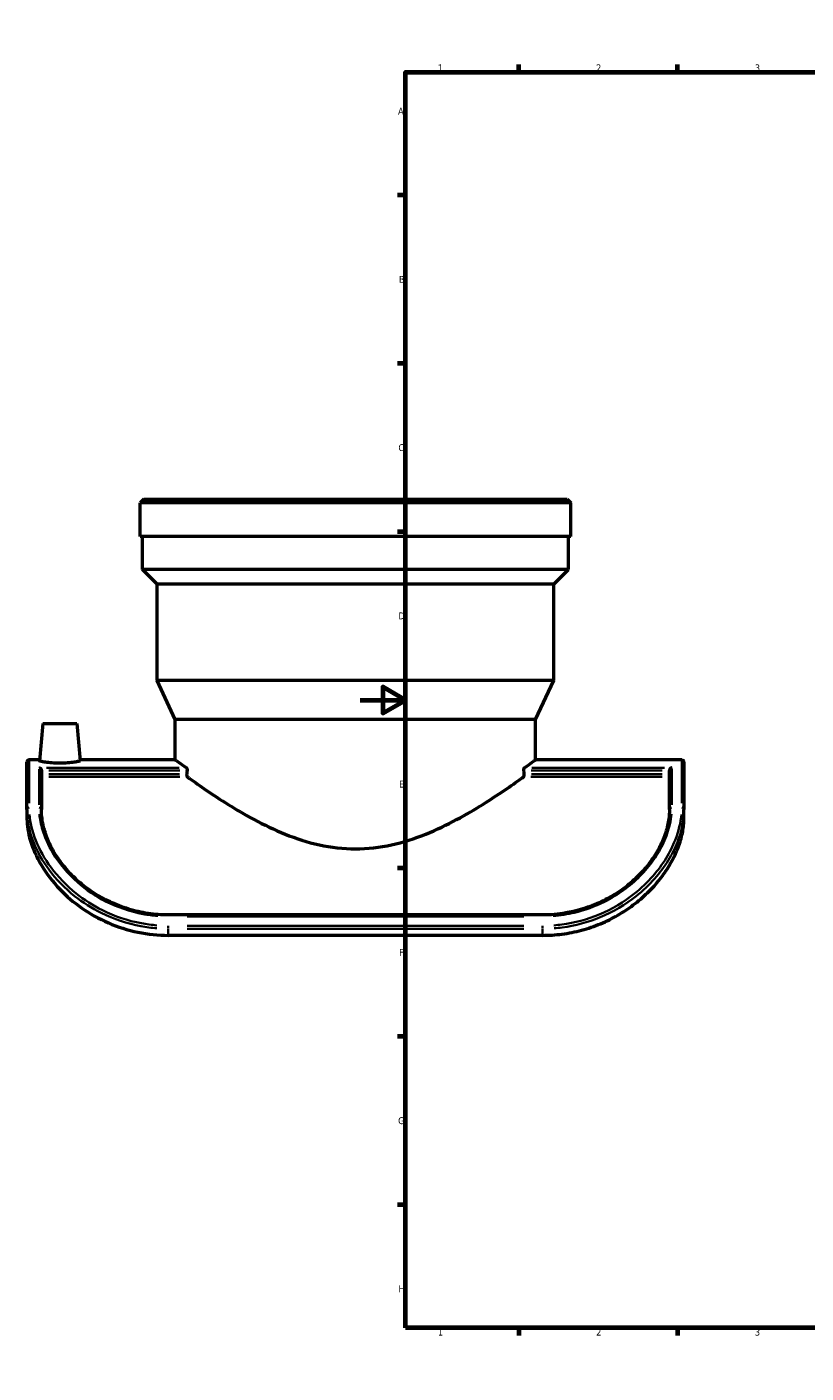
# Model space of a CAD drawing. Header units: millimetres. Extents: x -653 to 1046, y -501 to 815.
# Tile 2 of 8: x -147 to 197, y 0 to 594. Entities that reach past the tile are written whole.
import ezdxf

# ---------------------------------------------------------------- set-up
doc = ezdxf.new("R2010")
doc.units = ezdxf.units.MM
for name, color, linetype, lineweight in [('Border (ANSI)', 7, 'Continuous', 70), ('Visible (ANSI)', 7, 'Continuous', 50), ('Visible Narrow (ANSI)', 7, 'Continuous', 35)]:
    doc.layers.add(name, color=color, linetype=linetype, lineweight=lineweight)
doc.styles.add('Note Text (ANSI)', font='tahoma.ttf')

# ---------------------------------------------------------------- blocks, each defined once
blk = doc.blocks.new('Borders Default Border')
at = {"layer": 'Border (ANSI)'}
for p, q in [((70.08, 574), (70.08, 577.45)), ((140.17, 574), (140.17, 577.45)), ((210.25, 574), (210.25, 577.45)), ((280.33, 574), (280.33, 577.45)), ((350.42, 574), (350.42, 577.45)), ((490.58, 574), (490.58, 577.45)), ((560.67, 574), (560.67, 577.45)), ((630.75, 574), (630.75, 577.45)), ((700.83, 574), (700.83, 577.45)), ((770.92, 574), (770.92, 577.45)), ((20, 519.75), (16.55, 519.75)), ((821, 519.75), (824.45, 519.75)), ((20, 445.5), (16.55, 445.5)), ((821, 445.5), (824.45, 445.5)), ((20, 371.25), (16.55, 371.25)), ((821, 371.25), (824.45, 371.25)), ((20, 222.75), (16.55, 222.75)), ((821, 222.75), (824.45, 222.75)), ((20, 148.5), (16.55, 148.5)), ((821, 148.5), (824.45, 148.5)), ((20, 74.25), (16.55, 74.25)), ((821, 74.25), (824.45, 74.25)), ((70.08, 20), (70.08, 16.55)), ((140.17, 20), (140.17, 16.55)), ((210.25, 20), (210.25, 16.55)), ((280.33, 20), (280.33, 16.55)), ((350.42, 20), (350.42, 16.55)), ((490.58, 20), (490.58, 16.55)), ((560.67, 20), (560.67, 16.55)), ((630.75, 20), (630.75, 16.55)), ((700.83, 20), (700.83, 16.55)), ((770.92, 20), (770.92, 16.55))]:
    blk.add_line(p, q, dxfattribs=at)
at = {"layer": 'Border (ANSI)', "flags": 128}
for points in [[(420.5, 594), (420.5, 574), (414.73, 584), (426.27, 584), (420.5, 574)], [(20, 20), (20, 574), (821, 574), (821, 20), (20, 20)], [(0, 297), (20, 297), (10, 302.77), (10, 291.23), (20, 297)], [(841, 297), (821, 297), (831, 302.77), (831, 291.23), (821, 297)], [(420.5, 0), (420.5, 20), (414.73, 10), (426.27, 10), (420.5, 20)]]:
    blk.add_lwpolyline(points, dxfattribs=at)
at = {"layer": 'Border (ANSI)', "attachment_point": 7, "style": 'Note Text (ANSI)'}
for s, insert, char_height in [('1', (34.35, 574.4), 3.05), ('2', (104.2, 574.4), 3.05), ('3', (174.26, 574.34), 3.05), ('4', (244.23, 574.4), 3.05), ('5', (314.48, 574.34), 3.05), ('6', (384.49, 574.34), 3.05), ('7', (454.6, 574.4), 3.05), ('8', (524.63, 574.33), 3.05), ('9', (594.7, 574.34), 3.05), ('10', (663.96, 574.34), 3.048), ('11', (734.04, 574.4), 3.048), ('12', (804.13, 574.4), 3.048), ('A', (16.78, 555.35), 3.05), ('A', (821.63, 555.35), 3.05), ('B', (17.15, 481.1), 3.05), ('B', (821.99, 481.1), 3.05), ('C', (16.95, 406.8), 3.05), ('C', (821.8, 406.8), 3.05), ('D', (16.96, 332.6), 3.05), ('D', (821.81, 332.6), 3.05), ('E', (17.21, 258.35), 3.05), ('E', (822.05, 258.35), 3.05), ('F', (17.29, 184.1), 3.05), ('F', (822.14, 184.1), 3.05), ('G', (16.81, 109.79), 3.05), ('G', (821.66, 109.79), 3.05), ('H', (16.97, 35.6), 3.05), ('H', (821.81, 35.6), 3.05), ('1', (34.35, 16.55), 3.05), ('2', (104.2, 16.55), 3.05), ('3', (174.26, 16.49), 3.05), ('4', (244.23, 16.55), 3.05), ('5', (314.48, 16.49), 3.05), ('6', (384.49, 16.49), 3.05), ('7', (454.6, 16.55), 3.05), ('8', (524.63, 16.48), 3.05), ('9', (594.7, 16.49), 3.05), ('10', (663.96, 16.49), 3.048), ('11', (734.04, 16.55), 3.048), ('12', (804.13, 16.55), 3.048)]:
    blk.add_mtext(s, dxfattribs=dict(at, insert=insert, char_height=char_height))

msp = doc.modelspace()

# ---------------------------------------------------------------- linework, layer by layer
at = {"layer": 'Visible (ANSI)'}
for p, q in [((-95.431, 385.581), (-97.031, 383.981)), ((-97.031, 369.081), (-97.031, 383.981)), ((92.969, 383.981), (-97.031, 383.981)), ((-95.431, 385.581), (91.369, 385.581)), ((91.369, 385.581), (92.969, 383.981)), ((92.969, 369.081), (92.969, 383.981)), ((92.969, 369.081), (-97.031, 369.081)), ((-96.081, 354.631), (-96.081, 369.081)), ((92.019, 354.631), (92.019, 369.081)), ((92.019, 354.631), (-96.081, 354.631)), ((-89.531, 348.081), (-96.081, 354.631)), ((85.469, 348.081), (92.019, 354.631)), ((85.469, 348.081), (-89.531, 348.081)), ((-89.531, 305.581), (-89.531, 348.081)), ((85.469, 305.581), (85.469, 348.081)), ((85.469, 305.581), (-89.531, 305.581)), ((-81.531, 288.425), (-89.531, 305.581)), ((77.469, 288.425), (85.469, 305.581)), ((-140.031, 286.581), (-141.462, 270.228)), ((-140.031, 286.581), (-125.031, 286.581)), ((-125.031, 286.581), (-123.601, 270.228)), ((77.469, 288.425), (-81.531, 288.425)), ((-81.531, 270.581), (-81.531, 288.425)), ((77.469, 270.581), (77.469, 288.425)), ((-147.031, 248.69), (-147.031, 269.581)), ((-141.431, 270.581), (-146.031, 270.581)), ((-81.531, 270.581), (-123.632, 270.581)), ((141.969, 270.581), (77.469, 270.581)), ((142.969, 269.581), (142.969, 248.69)), ((-140.631, 265.867), (-140.631, 248.69)), ((136.569, 248.69), (136.569, 265.867)), ((-147.031, 248.69), (-147.031, 245.032)), ((142.969, 245.032), (142.969, 248.69)), ((80.569, 202.15), (-84.631, 202.15)), ((80.569, 193.156), (-84.631, 193.156))]:
    msp.add_line(p, q, dxfattribs=at)
for centre, start, end in [((-146.031, 269.581), 90, 180), ((141.969, 269.581), 0, 90)]:
    msp.add_arc(centre, 1, start, end, dxfattribs=at)
for start_param, end_param in [(1.2080492, 1.2136151), (5.0695702, 5.0751361)]:
    msp.add_ellipse((-2.031, 160.581), major_axis=(0, 296.698), ratio=0.2679492, start_param=start_param, end_param=end_param, dxfattribs=at)
for points, knots in [([(-123.601, 270.228), (-123.593, 270.138), (-123.809, 270.022), (-124.705, 269.774), (-125.385, 269.643), (-126.965, 269.419), (-127.973, 269.312), (-130.188, 269.165), (-131.396, 269.127), (-132.531, 269.127), (-133.664, 269.127), (-134.869, 269.165), (-137.08, 269.311), (-138.086, 269.418), (-139.669, 269.641), (-140.352, 269.773), (-141.253, 270.021), (-141.47, 270.137), (-141.462, 270.228)], [4.0446349, 4.0446349, 4.0446349, 4.0446349, 4.3837419, 4.3837419, 4.7228489, 4.7228489, 5.0633945, 5.0633945, 5.4039401, 5.4039401, 5.4039401, 5.7435764, 5.7435764, 6.0832126, 6.0832126, 6.4232274, 6.4232274, 6.7632422, 6.7632422, 6.7632422, 6.7632422]), ([(-81.531, 270.581), (-81.531, 270.581), (-81.012, 270.203), (-79.147, 268.868), (-78.029, 268.072), (-76.626, 267.089)], [12.6037624, 12.6037624, 12.6037624, 12.6037624, 14.1657064, 14.1657064, 15.3571821, 15.3571821, 15.3571821, 15.3571821]), ([(72.563, 267.089), (73.966, 268.072), (75.084, 268.868), (76.949, 270.203), (77.469, 270.581), (77.469, 270.581)], [35.0578674, 35.0578674, 35.0578674, 35.0578674, 36.2493431, 36.2493431, 37.8112872, 37.8112872, 37.8112872, 37.8112872]), ([(-141.631, 267.089), (-141.63, 267.089), (-141.628, 267.089), (-141.522, 267.061), (-141.417, 267.018), (-141.218, 266.904), (-141.123, 266.833), (-140.945, 266.659), (-140.861, 266.554), (-140.741, 266.344), (-140.698, 266.246), (-140.645, 266.052), (-140.632, 265.96), (-140.631, 265.869), (-140.631, 265.868), (-140.631, 265.867)], [-0.00063374, -0.00063374, -0.00063374, -0.00063374, 0, 0, 0.04453197, 0.04453197, 0.08696629, 0.08696629, 0.13036629, 0.13036629, 0.16287641, 0.16287641, 0.1912329, 0.1912329, 0.19156242, 0.19156242, 0.19156242, 0.19156242]), ([(-76.626, 267.089), (-76.609, 267.077), (-76.592, 267.062), (-76.529, 266.991), (-76.486, 266.912), (-76.421, 266.732), (-76.392, 266.622), (-76.355, 266.379), (-76.345, 266.246), (-76.345, 266.121), (-76.345, 266.036), (-76.349, 265.948), (-76.358, 265.862)], [-0.12976784, -0.12976784, -0.12976784, -0.12976784, -0.11543347, -0.11543347, -0.07512182, -0.07512182, -0.03756091, -0.03756091, 0, 0, 0, 0.02540963, 0.02540963, 0.02540963, 0.02540963]), ([(-76.514, 264.317), (-76.522, 264.231), (-76.527, 264.143), (-76.527, 263.933), (-76.517, 263.8), (-76.48, 263.557), (-76.452, 263.447), (-76.386, 263.267), (-76.342, 263.187), (-76.28, 263.119), (-76.265, 263.105), (-76.25, 263.094)], [0.28700011, 0.28700011, 0.28700011, 0.28700011, 0.31240553, 0.31240553, 0.34993463, 0.34993463, 0.38746373, 0.38746373, 0.4279432, 0.4279432, 0.44042564, 0.44042564, 0.44042564, 0.44042564]), ([(-76.25, 263.094), (-75.919, 262.855), (-75.574, 262.606), (-73.148, 260.861), (-70.609, 259.065), (-64.849, 255.145), (-61.628, 253.022), (-54.794, 248.77), (-50.913, 246.472), (-42.457, 241.958), (-37.884, 239.742), (-28.238, 235.867), (-23.157, 234.209), (-12.721, 231.918), (-7.365, 231.296), (3.302, 231.296), (8.659, 231.918), (19.094, 234.209), (24.175, 235.867), (33.821, 239.742), (38.395, 241.958), (46.85, 246.472), (50.731, 248.77), (57.565, 253.022), (60.786, 255.145), (66.546, 259.065), (69.085, 260.861), (71.511, 262.606), (71.856, 262.855), (72.187, 263.094)], [15.5317359, 15.5317359, 15.5317359, 15.5317359, 15.8036327, 15.8036327, 17.3708251, 17.3708251, 18.9380176, 18.9380176, 20.5381371, 20.5381371, 22.1382566, 22.1382566, 23.738376, 23.738376, 25.3384955, 25.3384955, 26.938615, 26.938615, 28.5387345, 28.5387345, 30.138854, 30.138854, 31.7389734, 31.7389734, 33.3061659, 33.3061659, 34.8733584, 34.8733584, 35.1452551, 35.1452551, 35.1452551, 35.1452551]), ([(72.187, 263.094), (72.202, 263.105), (72.217, 263.119), (72.28, 263.187), (72.323, 263.267), (72.389, 263.447), (72.417, 263.557), (72.454, 263.8), (72.464, 263.933), (72.464, 264.143), (72.46, 264.231), (72.451, 264.317)], [0.18438543, 0.18438543, 0.18438543, 0.18438543, 0.19686786, 0.19686786, 0.23734733, 0.23734733, 0.27487643, 0.27487643, 0.31240553, 0.31240553, 0.33781095, 0.33781095, 0.33781095, 0.33781095]), ([(72.295, 265.862), (72.286, 265.948), (72.282, 266.036), (72.282, 266.121), (72.282, 266.246), (72.292, 266.379), (72.329, 266.622), (72.358, 266.732), (72.424, 266.912), (72.466, 266.991), (72.529, 267.062), (72.546, 267.077), (72.563, 267.089)], [-0.02540963, -0.02540963, -0.02540963, -0.02540963, 0, 0, 0, 0.03756091, 0.03756091, 0.07512182, 0.07512182, 0.11543347, 0.11543347, 0.12976784, 0.12976784, 0.12976784, 0.12976784]), ([(137.569, 267.089), (137.567, 267.089), (137.566, 267.089), (137.459, 267.061), (137.354, 267.018), (137.155, 266.904), (137.06, 266.833), (136.882, 266.659), (136.798, 266.554), (136.678, 266.344), (136.636, 266.246), (136.582, 266.052), (136.569, 265.96), (136.569, 265.869), (136.569, 265.868), (136.569, 265.867)], [-0.45060324, -0.45060324, -0.45060324, -0.45060324, -0.44982781, -0.44982781, -0.39533991, -0.39533991, -0.34341862, -0.34341862, -0.29031576, -0.29031576, -0.25053741, -0.25053741, -0.2158413, -0.2158413, -0.21543811, -0.21543811, -0.21543811, -0.21543811]), ([(-147.031, 245.032), (-147.031, 244.868), (-147.03, 244.703), (-146.979, 241.648), (-146.498, 238.379), (-144.417, 231.427), (-142.811, 227.733), (-138.433, 220.398), (-135.66, 216.76), (-129.641, 210.514), (-126.408, 207.721), (-119.215, 202.699), (-115.257, 200.472), (-106.898, 196.849), (-102.489, 195.45), (-93.554, 193.604), (-89.028, 193.156), (-84.631, 193.156)], [19.3519408, 19.3519408, 19.3519408, 19.3519408, 19.4403285, 19.4403285, 20.9729544, 20.9729544, 22.5055804, 22.5055804, 24.0382064, 24.0382064, 25.35706, 25.35706, 26.6759137, 26.6759137, 27.9947673, 27.9947673, 29.3136209, 29.3136209, 29.3136209, 29.3136209]), ([(-84.631, 202.15), (-86.121, 202.15), (-87.611, 202.205), (-90.581, 202.425), (-92.061, 202.59), (-95.002, 203.029), (-96.462, 203.302), (-99.351, 203.953), (-100.78, 204.33), (-103.596, 205.185), (-104.983, 205.662), (-107.705, 206.709), (-109.04, 207.279), (-111.646, 208.503), (-112.918, 209.157), (-115.388, 210.539), (-116.587, 211.267), (-118.904, 212.787), (-120.023, 213.578), (-122.173, 215.212), (-123.206, 216.055), (-125.182, 217.784), (-126.125, 218.668), (-127.921, 220.471), (-128.774, 221.388), (-130.389, 223.246), (-131.151, 224.188), (-132.586, 226.089), (-133.259, 227.049), (-134.516, 228.981), (-135.101, 229.954), (-136.184, 231.91), (-136.682, 232.892), (-137.592, 234.864), (-138.003, 235.854), (-138.741, 237.837), (-139.065, 238.831), (-139.565, 240.599), (-139.758, 241.379), (-140.165, 243.299), (-140.343, 244.424), (-140.576, 246.608), (-140.631, 247.668), (-140.631, 248.69)], [0, 0, 0, 0, 0.4543894, 0.4543894, 0.9086568, 0.9086568, 1.3624893, 1.3624893, 1.8154777, 1.8154777, 2.2670306, 2.2670306, 2.7163392, 2.7163392, 3.1624499, 3.1624499, 3.6044956, 3.6044956, 4.0418509, 4.0418509, 4.4742579, 4.4742579, 4.9019245, 4.9019245, 5.3256039, 5.3256039, 5.746658, 5.746658, 6.1669891, 6.1669891, 6.5889569, 6.5889569, 7.0153289, 7.0153289, 7.4493191, 7.4493191, 7.8946264, 7.8946264, 8.2542816, 8.2542816, 8.7937644, 8.7937644, 9.3332471, 9.3332471, 9.3332471, 9.3332471]), ([(136.569, 248.69), (136.569, 247.806), (136.527, 246.894), (136.354, 245.021), (136.222, 244.059), (135.861, 242.092), (135.631, 241.086), (135.071, 239.051), (134.741, 238.021), (133.989, 235.974), (133.57, 234.958), (132.644, 232.942), (132.138, 231.941), (131.04, 229.957), (130.449, 228.974), (129.182, 227.028), (128.505, 226.065), (127.067, 224.162), (126.306, 223.222), (124.696, 221.371), (123.848, 220.46), (122.066, 218.672), (121.131, 217.795), (119.177, 216.084), (118.157, 215.249), (116.033, 213.631), (114.929, 212.848), (112.642, 211.341), (111.458, 210.619), (109.018, 209.244), (107.761, 208.593), (105.182, 207.37), (103.86, 206.8), (101.161, 205.749), (99.783, 205.269), (96.984, 204.405), (95.562, 204.022), (93.019, 203.437), (91.903, 203.212), (89.098, 202.731), (87.401, 202.513), (83.992, 202.223), (82.28, 202.15), (80.569, 202.15)], [0, 0, 0, 0, 0.4666571, 0.4666571, 0.9333142, 0.9333142, 1.3999713, 1.3999713, 1.8621388, 1.8621388, 2.3080009, 2.3080009, 2.7422175, 2.7422175, 3.1686179, 3.1686179, 3.5905174, 3.5905174, 4.0107976, 4.0107976, 4.4318638, 4.4318638, 4.8555784, 4.8555784, 5.2832112, 5.2832112, 5.715506, 5.715506, 6.1527099, 6.1527099, 6.5946011, 6.5946011, 7.0405554, 7.0405554, 7.4897031, 7.4897031, 7.9411567, 7.9411567, 8.289153, 8.289153, 8.8111474, 8.8111474, 9.3331418, 9.3331418, 9.3331418, 9.3331418]), ([(80.569, 193.156), (83.33, 193.156), (86.209, 193.332), (92.015, 194.09), (94.944, 194.671), (100.678, 196.216), (103.486, 197.182), (108.83, 199.41), (111.365, 200.673), (116.037, 203.35), (118.369, 204.876), (122.835, 208.229), (124.969, 210.055), (128.898, 213.88), (130.696, 215.88), (133.875, 219.894), (135.258, 221.907), (137.696, 225.949), (138.817, 228.137), (140.657, 232.488), (141.377, 234.652), (142.411, 238.79), (142.725, 240.766), (142.937, 243.437), (142.969, 244.253), (142.969, 245.032)], [29.2689679, 29.2689679, 29.2689679, 29.2689679, 30.0974642, 30.0974642, 30.9259605, 30.9259605, 31.7544568, 31.7544568, 32.5829532, 32.5829532, 33.4106013, 33.4106013, 34.2382494, 34.2382494, 35.0658975, 35.0658975, 35.8935456, 35.8935456, 36.794139, 36.794139, 37.6947324, 37.6947324, 38.5953258, 38.5953258, 39.0151943, 39.0151943, 39.0151943, 39.0151943])]:
    msp.add_open_spline(points, degree=3, knots=knots, dxfattribs=at)
at = {"layer": 'Visible Narrow (ANSI)'}
for p, q in [((-146.031, 270.526), (-146.031, 251.492)), ((141.969, 251.492), (141.969, 270.526)), ((-141.631, 250.703), (-141.631, 266.552)), ((-79.876, 267.089), (-138.381, 267.089)), ((-79.72, 264.317), (-137.426, 264.317)), ((-137.418, 265.862), (-79.572, 265.862)), ((-137.412, 263.094), (-79.469, 263.094)), ((75.406, 263.094), (133.349, 263.094)), ((75.509, 265.862), (133.355, 265.862)), ((133.363, 264.317), (75.657, 264.317)), ((134.318, 267.089), (75.813, 267.089)), ((137.569, 266.552), (137.569, 250.703)), ((-84.631, 201.576), (-84.631, 202.148)), ((80.569, 201.576), (80.569, 202.148)), ((-84.631, 196.115), (-84.631, 197.291)), ((-76.371, 201.522), (72.309, 201.522)), ((72.309, 197.366), (-76.371, 197.366)), ((-76.371, 196.086), (72.309, 196.086)), ((80.569, 196.115), (80.569, 197.291)), ((-84.631, 193.303), (-84.631, 195.94)), ((80.569, 195.94), (80.569, 193.303))]:
    msp.add_line(p, q, dxfattribs=at)
for centre, major_axis, start_param, end_param in [((-146.031, 248.69), (-1, 0), 4.7909288, 6.2046455), ((-141.631, 248.69), (1, 0), 0.0785398, 1.4922565), ((137.569, 248.69), (-1, 0), 4.7909288, 6.2046455), ((141.969, 248.69), (1, 0), 0.0785398, 1.4922565)]:
    msp.add_ellipse(centre, major_axis=major_axis, ratio=0.8083435, start_param=start_param, end_param=end_param, dxfattribs=at)
for points, knots in [([(-146.887, 245.584), (-146.557, 241.987), (-145.638, 238.055), (-142.423, 230.037), (-140.162, 225.963), (-134.163, 217.915), (-130.357, 213.966), (-122.393, 207.65), (-118.43, 205.124), (-108.72, 200.312), (-102.792, 198.321), (-94.382, 196.766), (-92.057, 196.463), (-89.722, 196.283)], [-9.5267989, -9.5267989, -9.5267989, -9.5267989, -7.8335954, -7.8335954, -6.1857201, -6.1857201, -4.4502254, -4.4502254, -3.0313223, -3.0313223, -1.1931047, -1.1931047, -0.5014105, -0.5014105, -0.5014105, -0.5014105]), ([(-89.64, 197.561), (-91.938, 197.74), (-94.226, 198.041), (-102.5, 199.585), (-108.334, 201.562), (-117.889, 206.338), (-121.788, 208.845), (-129.624, 215.111), (-133.369, 219.028), (-139.272, 227.006), (-141.497, 231.043), (-144.66, 238.982), (-145.564, 242.873), (-145.889, 246.429)], [0.5014105, 0.5014105, 0.5014105, 0.5014105, 1.1931047, 1.1931047, 3.0313223, 3.0313223, 4.4502254, 4.4502254, 6.1857201, 6.1857201, 7.8335954, 7.8335954, 9.5267989, 9.5267989, 9.5267989, 9.5267989]), ([(-141.499, 246.646), (-141.295, 244.432), (-140.853, 242.092), (-139.158, 236.388), (-137.669, 232.955), (-132.885, 224.941), (-129.127, 220.396), (-120.917, 213.249), (-116.777, 210.44), (-107.145, 205.544), (-101.546, 203.626), (-93.628, 202.152), (-91.465, 201.868), (-89.293, 201.701)], [-8.8665848, -8.8665848, -8.8665848, -8.8665848, -7.8083538, -7.8083538, -6.3740194, -6.3740194, -4.4301965, -4.4301965, -2.8887928, -2.8887928, -1.120609, -1.120609, -0.4666624, -0.4666624, -0.4666624, -0.4666624]), ([(85.23, 201.702), (88.374, 201.944), (91.496, 202.43), (99.199, 204.248), (103.694, 205.888), (113.82, 210.958), (119.151, 214.855), (125.806, 221.547), (127.828, 223.97), (131.297, 228.923), (132.745, 231.451), (135.182, 236.723), (136.106, 239.46), (137.061, 243.647), (137.301, 245.175), (137.436, 246.647)], [-8.8664847, -8.8664847, -8.8664847, -8.8664847, -7.9201067, -7.9201067, -6.4824976, -6.4824976, -4.4536046, -4.4536046, -3.3975049, -3.3975049, -2.3414052, -2.3414052, -1.1707026, -1.1707026, -0.4666571, -0.4666571, -0.4666571, -0.4666571]), ([(141.825, 246.425), (141.504, 242.937), (140.634, 239.14), (138.055, 232.561), (136.72, 229.862), (133.442, 224.514), (131.5, 221.866), (126.883, 216.592), (124.162, 213.985), (116.529, 207.9), (111.237, 204.745), (100.31, 200.193), (94.734, 198.678), (87.893, 197.773), (86.736, 197.651), (85.577, 197.561)], [0.5014059, 0.5014059, 0.5014059, 0.5014059, 2.1604629, 2.1604629, 3.2735558, 3.2735558, 4.3866438, 4.3866438, 5.5881737, 5.5881737, 7.4547564, 7.4547564, 9.1776934, 9.1776934, 9.5267129, 9.5267129, 9.5267129, 9.5267129]), ([(85.659, 196.282), (86.837, 196.373), (88.013, 196.496), (94.965, 197.407), (100.631, 198.933), (111.737, 203.519), (117.115, 206.697), (124.872, 212.831), (127.637, 215.459), (132.329, 220.778), (134.303, 223.449), (137.634, 228.846), (138.991, 231.57), (141.612, 238.214), (142.497, 242.052), (142.823, 245.581)], [-9.5267129, -9.5267129, -9.5267129, -9.5267129, -9.1776934, -9.1776934, -7.4547564, -7.4547564, -5.5881737, -5.5881737, -4.3866438, -4.3866438, -3.2735558, -3.2735558, -2.1604629, -2.1604629, -0.5014059, -0.5014059, -0.5014059, -0.5014059])]:
    msp.add_open_spline(points, degree=3, knots=knots, dxfattribs=at)

# ---------------------------------------------------------------- block references
msp.add_blockref('Borders Default Border', (0, 0))

doc.saveas('drawing.dxf')
